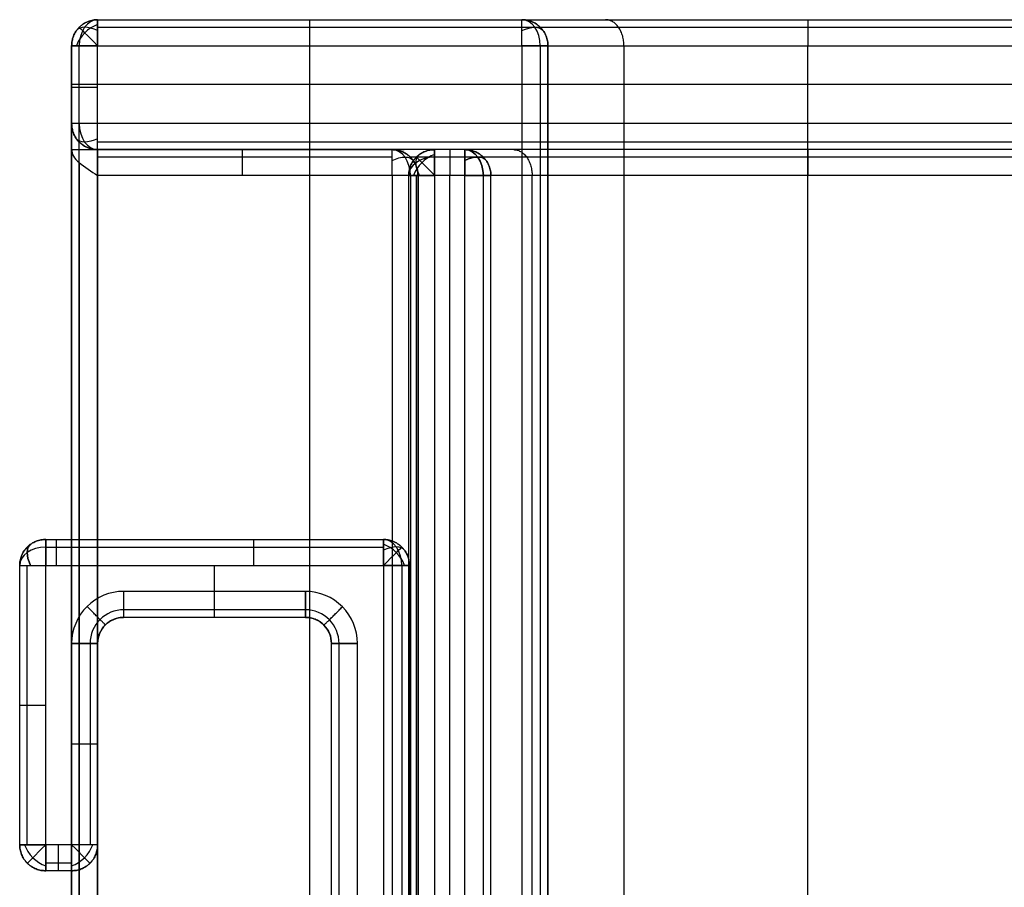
# Model space of a CAD drawing. Header units: millimetres. Extents: x -15.2 to 0, y -0.1 to 44.9.
# Tile 10 of 12: x -15.2 to -11.4, y 41.6 to 44.9. Entities that reach past the tile are written whole.
import ezdxf

# ---------------------------------------------------------------- set-up
doc = ezdxf.new("R2010")
doc.units = ezdxf.units.MM
doc.header["$MEASUREMENT"] = 0
doc.layers.add('Default', color=7, linetype='Continuous', true_color=0x000000)

msp = doc.modelspace()

# ---------------------------------------------------------------- linework, layer by layer
at = {"layer": 'Default'}
for p, q in [((-15, 44.8, 3.7), (-15, 44.8, 3.3)), ((-15, 44.4, 3.7), (-15, 44.8, 3.7)), ((-15, 44.4, 3.55), (-15, 44.8, 3.55)), ((-15, 44.65, 3.7), (-15, 44.65, 3.3)), ((-13.6028, 44.3, -0.0548), (-13.6028, 0.5, -0.0548)), ((-13.486, 44.3, -0.0548), (-13.6028, 44.3, -0.0548)), ((-13.6028, 44.3, 3.3), (-13.6028, 0.5, 3.3)), ((-13.486, 44.3, 3.3), (-13.6028, 44.3, 3.3)), ((-13.5444, 0.5, -0.0548), (-13.5444, 44.3, -0.0548)), ((-13.5444, 0.5, 3.3), (-13.5444, 44.3, 3.3)), ((-13.486, 0.5, -0.0548), (-13.486, 44.3, -0.0548)), ((-13.486, 0.5, 3.3), (-13.486, 44.3, 3.3)), ((-15.1, 41.725, 3.3), (-15.1, 42.8, 3.3)), ((-15.1, 42.8, 3.3), (-14.9, 42.8, 3.3)), ((-15.1, 42.8, -0.1), (-14.9, 42.8, -0.1)), ((-15.1, 41.725, -0.1), (-15.1, 42.8, -0.1)), ((-14.9, 42.8, 3.3), (-13.8, 42.8, 3.3)), ((-14.9, 42.8, -0.1), (-13.8, 42.8, -0.1)), ((-14.45, 42.7, 3.3), (-14.45, 42.8, 3.3)), ((-14.45, 42.7, -0.1), (-14.45, 42.8, -0.1)), ((-13.8, 42.8, 3.3), (-13.8, 38.75, 3.3)), ((-13.8, 42.8, -0.1), (-13.8, 38.75, -0.1)), ((-14.1, 42.7, 3.3), (-14.8, 42.7, 3.3)), ((-14.1, 42.7, -0.1), (-14.8, 42.7, -0.1)), ((-15, 42.5, 3.3), (-15, 41.725, 3.3)), ((-15, 42.5, -0.1), (-15, 41.725, -0.1)), ((-13.9, 39.05, 3.3), (-13.9, 42.5, 3.3)), ((-13.9, 39.05, -0.1), (-13.9, 42.5, -0.1)), ((-15, 41.725, 3.3), (-15.1, 41.725, 3.3)), ((-15, 41.725, -0.1), (-15.1, 41.725, -0.1))]:
    msp.add_line(p, q, dxfattribs=at)
at = {"layer": 'Default', "extrusion": (0.503912, -0.503912, 0.701531)}
for centre, start, end in [((21.1425, 32.2514, -27.4879), 54.9304, 125.0696), ((21.7062, 31.0036, -26.933), 54.9304, 125.0696), ((18.8974, 28.1389, -28.5844), 234.9304, 305.0696)]:
    msp.add_arc(centre, 0.1, start, end, dxfattribs=at)
at = {"layer": 'Default', "extrusion": (0.503912, 0.701531, 0.503912)}
msp.add_arc((38.2377, -13.955, 23.9203), 0.1, 289.8795, 0.0187, dxfattribs=at)
at = {"layer": 'Default', "extrusion": (-0.707107, 0, 0.707107)}
for centre, start, end in [((-44.8, -10.5359, 10.5359), 180, 270), ((-44.8, -6.7647, 11.9972), 90, 180), ((-44.5, -10.5359, 10.5359), 270, 360), ((-44.3, -7.4718, 11.9972), 90, 180)]:
    msp.add_arc(centre, 0.1, start, end, dxfattribs=at)
at = {"layer": 'Default', "extrusion": (-0.503912, 0.701531, -0.503912)}
for centre, start, end in [((-15.3611, 25.4314, 36.2494), 109.8795, 180.0187), ((-13.8595, 22.5929, 38.7264), 289.8795, 0.0187), ((-14.6633, 24.9418, 36.4025), 109.8795, 180.0187), ((-14.8913, 24.8593, 36.2611), 109.8795, 180.0187)]:
    msp.add_arc(centre, 0.1, start, end, dxfattribs=at)
at = {"layer": 'Default', "extrusion": (0.707107, 0.707107, 0)}
for centre, start, end in [((42.2143, 3.7, 21.1425), 0, 90), ((40.9435, 3.2, 21.707), 360, 89.5497), ((40.1106, 3.2, 18.8974), 90, 180), ((40.1106, 0, 18.8974), 180, 270)]:
    msp.add_arc(centre, 0.1, start, end, dxfattribs=at)
at = {"layer": 'Default', "extrusion": (7.10543e-14, 1, 2.13163e-13)}
msp.add_arc((14.9, 0, 44.5), 0.1, 270, 0, dxfattribs=at)
at = {"layer": 'Default', "extrusion": (0.701531, 0.503912, -0.503912)}
for centre in [(43.9157, 7.4952, 12.7577), (43.5709, 6.4024, 10.9743)]:
    msp.add_arc(centre, 0.1, 289.8795, 0.0187, dxfattribs=at)
at = {"layer": 'Default', "extrusion": (1, 5.32907e-14, -7.10543e-14)}
msp.add_arc((44.3, 0.0452, -13.6028), 0.1, 270, 0, dxfattribs=at)
at = {"layer": 'Default', "extrusion": (0.707107, 0, 0.707107)}
for centre in [(44.3, 9.568, -9.5041), (42.8, 9.7581, -9.7581)]:
    msp.add_arc(centre, 0.1, 270, 360, dxfattribs=at)
at = {"layer": 'Default', "extrusion": (0.707107, 0, -0.707107)}
msp.add_arc((44.3, -7.2733, -11.7988), 0.1, 0, 90, dxfattribs=at)
at = {"layer": 'Default', "extrusion": (0, 0.707107, 0.707107)}
for centre, end in [((13.6028, -31.2928, 31.3576), 359.5497), ((15.1, -30.2642, 30.2642), 360)]:
    msp.add_arc(centre, 0.1, 270, end, dxfattribs=at)
at = {"layer": 'Default', "extrusion": (-0.503912, 0.701531, 0.503912)}
for centre in [(-14.8913, -22.0562, 37.8964), (-13.7612, -21.5737, 36.9795)]:
    msp.add_arc(centre, 0.1, 179.9813, 250.1205, dxfattribs=at)
at = {"layer": 'Default', "extrusion": (-7.58884e-27, 1, 1.42109e-13)}
msp.add_arc((13.486, 3.2, 44.3), 0.1, 90, 180, dxfattribs=at)
at = {"layer": 'Default', "extrusion": (0, -0.707107, 0.707107)}
msp.add_arc((-15.1, 32.5269, -28.0014), 0.1, 90, 180, dxfattribs=at)
at = {"layer": 'Default', "extrusion": (0.701531, 0.503912, 0.503912)}
msp.add_arc((43.5709, -3.6383, 12.5868), 0.1, 359.9813, 70.1205, dxfattribs=at)
at = {"layer": 'Default', "extrusion": (1, 0, 0)}
msp.add_arc((42.8, 3.2, -15.1), 0.1, 0, 90, dxfattribs=at)
at = {"layer": 'Default', "extrusion": (1, 2.84217e-13, -2.84217e-13)}
msp.add_arc((42.8, 0, -15.1), 0.1, 270, 0, dxfattribs=at)
at = {"layer": 'Default', "extrusion": (-0.503912, -0.503912, 0.701531)}
for centre, start, end in [((-40.0222, 16.6661, -12.3685), 54.9304, 125.0696), ((-40.1813, 13.2075, -13.4166), 234.9304, 305.0696)]:
    msp.add_arc(centre, 0.1, start, end, dxfattribs=at)
at = {"layer": 'Default', "extrusion": (-0.707107, 0.707107, 0)}
for centre, start, end in [((-20.5061, 3.2, 40.0222), 90, 180), ((-18.8267, 0, 40.1813), 270, 0)]:
    msp.add_arc(centre, 0.1, start, end, dxfattribs=at)
at = {"layer": 'Default', "extrusion": (0.503912, 0.503912, 0.701531)}
msp.add_arc((40.1813, -10.9271, 15.6615), 0.1, 54.9304, 125.0696, dxfattribs=at)
at = {"layer": 'Default', "extrusion": (0.707107, -0.707107, 0)}
msp.add_arc((18.8267, 3.2, -40.1813), 0.1, 90, 180, dxfattribs=at)
at = {"layer": 'Default', "extrusion": (-0.503912, 0.503912, 0.701531)}
msp.add_arc((-18.8974, -25.8584, 30.8293), 0.1, 54.9304, 125.0696, dxfattribs=at)
at = {"layer": 'Default'}
for points, weights, degree in [([(-15, 44.8, 3.7), (-15, 44.9, 3.7), (-14.9, 44.9, 3.7)], [1, 0.707106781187, 1], 2), ([(-15, 44.8), (-15, 44.9), (-14.9, 44.9)], [1, 0.707106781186, 1], 2), ([(-14.9, 44.9, 3.3), (-15, 44.9, 3.3), (-15, 44.8, 3.3)], [1, 0.707106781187, 1], 2), ([(-14.9, 44.9, 3.56), (-15, 44.9, 3.56), (-15, 44.8, 3.56)], [1, 0.707106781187, 1], 2), ([(-15, 44.8, 1.6), (-15, 44.9, 1.6), (-14.9, 44.9, 1.6)], [1, 0.707106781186, 1], 2), ([(-14.9, 44.9, 3.7), (-14.9, 44.9, 3.8), (-14.9, 44.8, 3.8)], [1, 0.707106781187, 1], 2), ([(-14.9, 44.8, -0.1), (-14.9, 44.9, -0.1), (-14.9, 44.9)], [1, 0.707106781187, 1], 2), ([(-14.0833, 44.8, 3.8), (-14.0833, 44.9, 3.8), (-14.0833, 44.9, 3.7)], [1, 0.707106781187, 1], 2), ([(-13.2667, 44.8, 3.8), (-13.2667, 44.9, 3.8), (-13.2667, 44.9, 3.7)], [1, 0.707106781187, 1], 2), ([(-13.2667, 44.9, 3.7), (-13.1667, 44.9, 3.7), (-13.1667, 44.8, 3.7)], [1, 0.707106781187, 1], 2), ([(-13.1667, 44.8, 2.2333), (-13.1667, 44.9, 2.2333), (-13.2667, 44.9, 2.2333)], [1, 0.707106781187, 1], 2), ([(-12.874, 44.8, 1.526), (-12.874, 44.9, 1.526), (-12.9447, 44.9, 1.4553)], [1, 0.707106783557, 1], 2), ([(-12.1667, 44.9, 1.1333), (-12.1667, 44.9, 1.2333), (-12.1667, 44.8, 1.2333)], [1, 0.707106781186, 1], 2), ([(-13.196, 44.8707, 2.2333), (-13.1978, 44.8707, 1.9636), (-12.9723, 44.8707, 1.4277), (-12.4364, 44.8707, 1.2022), (-12.1667, 44.8707, 1.204)], [0.853553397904, 0.853553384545, 0.853553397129, 0.853553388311, 0.853553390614], 3), ([(-14.9, 44.8, 3.8), (-15, 44.8, 3.8), (-15, 44.8, 3.7)], [1, 0.707106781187, 1], 2), ([(-15, 44.8), (-15, 44.8, -0.1), (-14.9, 44.8, -0.1)], [1, 0.707106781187, 1], 2), ([(-13.1667, 44.8, 3.7), (-13.1667, 44.8, 3.8), (-13.2667, 44.8, 3.8)], [1, 0.707106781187, 1], 2), ([(-13.1667, 44.8, 2.2333), (-13.1667, 44.8, 1.2333), (-12.1667, 44.8, 1.2333)], [1, 0.707106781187, 1], 2), ([(-14.9, 44.65, 3.8), (-15, 44.65, 3.8), (-15, 44.65, 3.7)], [1, 0.707106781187, 1], 2), ([(-15, 44.64), (-15, 44.64, -0.1), (-14.9, 44.64, -0.1)], [1, 0.707106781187, 1], 2), ([(-15, 44.5), (-15, 44.4), (-14.9, 44.4)], [1, 0.707106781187, 1], 2), ([(-14.9, 44.4, 1.6), (-15, 44.4, 1.6), (-15, 44.5, 1.6)], [1, 0.707106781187, 1], 2), ([(-14.9, 44.4), (-14.9, 44.4, -0.1), (-14.9, 44.5, -0.1)], [1, 0.707106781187, 1], 2), ([(-15, 44.4, 3.7), (-15, 44.4, 3.8), (-14.9, 44.4, 3.8)], [1, 0.707106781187, 1], 2), ([(-14.9, 44.4, 3.2), (-14.9, 44.4, 3.3), (-14.9, 44.3, 3.3)], [1, 0.707106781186, 1], 2), ([(-14.3433, 44.4, 3.2), (-14.3433, 44.4, 3.3), (-14.3433, 44.3, 3.3)], [1, 0.707106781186, 1], 2), ([(-13.7667, 44.3, 3.3), (-13.7667, 44.4, 3.3), (-13.7667, 44.4, 3.2)], [1, 0.707106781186, 1], 2), ([(-13.7667, 44.4, 3.2), (-13.6667, 44.4, 3.2), (-13.6667, 44.3, 3.2)], [1, 0.707106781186, 1], 2), ([(-13.6667, 44.3, 2.2333), (-13.6667, 44.4, 2.2333), (-13.7667, 44.4, 2.2333)], [1, 0.707106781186, 1], 2), ([(-13.6028, 44.4, 0.0452), (-13.7028, 44.4, 0.0452), (-13.7028, 44.3, 0.0452)], [1, 0.707106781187, 1], 2), ([(-13.7028, 44.3, 3.2), (-13.7028, 44.4, 3.2), (-13.6028, 44.4, 3.2)], [1, 0.707106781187, 1], 2), ([(-13.6028, 44.4, 1.6326), (-13.7028, 44.4, 1.6326), (-13.7028, 44.3, 1.6326)], [1, 0.707106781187, 1], 2), ([(-13.6028, 44.4, 3.2), (-13.6028, 44.4, 3.3), (-13.6028, 44.3, 3.3)], [1, 0.707106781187, 1], 2), ([(-13.5444, 44.4, 0.0452), (-13.5444, 44.4, -0.0548), (-13.5444, 44.3, -0.0548)], [1, 0.707106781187, 1], 2), ([(-13.5444, 44.4, 3.2), (-13.5444, 44.4, 3.3), (-13.5444, 44.3, 3.3)], [1, 0.707106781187, 1], 2), ([(-13.386, 44.3, 0.0452), (-13.386, 44.4, 0.0452), (-13.486, 44.4, 0.0452)], [1, 0.707106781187, 1], 2), ([(-13.486, 44.4, 3.2), (-13.386, 44.4, 3.2), (-13.386, 44.3, 3.2)], [1, 0.707106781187, 1], 2), ([(-13.486, 44.4, 0.0452), (-13.486, 44.4, -0.0548), (-13.486, 44.3, -0.0548)], [1, 0.707106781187, 1], 2), ([(-13.486, 44.3, 3.3), (-13.486, 44.4, 3.3), (-13.486, 44.4, 3.2)], [1, 0.707106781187, 1], 2), ([(-13.386, 44.3, 1.6326), (-13.386, 44.4, 1.6326), (-13.486, 44.4, 1.6326)], [1, 0.707106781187, 1], 2), ([(-13.2984, 44.4, 1.1016), (-13.2276, 44.4, 1.1724), (-13.2276, 44.3, 1.1724)], [1, 0.707106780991, 1], 2), ([(-12.1667, 44.4, 0.6333), (-12.1667, 44.4, 0.7333), (-12.1667, 44.3, 0.7333)], [1, 0.707106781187, 1], 2), ([(-13.6667, 44.3, 3.2), (-13.6667, 44.3, 3.3), (-13.7667, 44.3, 3.3)], [1, 0.707106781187, 1], 2), ([(-13.7028, 44.3, 0.0452), (-13.7028, 44.3, -0.0548), (-13.6028, 44.3, -0.0548)], [1, 0.707106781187, 1], 2), ([(-13.6028, 44.3, 3.3), (-13.7028, 44.3, 3.3), (-13.7028, 44.3, 3.2)], [1, 0.707106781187, 1], 2), ([(-12.1667, 44.3, 0.7333), (-13.6667, 44.3, 0.7333), (-13.6667, 44.3, 2.2333)], [1, 0.707106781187, 1], 2), ([(-13.386, 44.3, 0.0452), (-13.386, 44.3, -0.0548), (-13.486, 44.3, -0.0548)], [1, 0.707106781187, 1], 2), ([(-15.2, 42.8, 3.2), (-15.2, 42.9, 3.2), (-15.1, 42.9, 3.2)], [1, 0.707106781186, 1], 2), ([(-15.1, 42.9), (-15.2, 42.9), (-15.2, 42.8)], [1, 0.707106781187, 1], 2), ([(-15.2, 42.8, 1.59), (-15.2, 42.9, 1.59), (-15.1, 42.9, 1.59)], [1, 0.707106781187, 1], 2), ([(-15.06, 42.9, 3.2), (-15.06, 42.9, 3.3), (-15.06, 42.8, 3.3)], [1, 0.707106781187, 1], 2), ([(-15.06, 42.9), (-15.06, 42.9, -0.1), (-15.06, 42.8, -0.1)], [1, 0.707106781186, 1], 2), ([(-14.9, 42.8, 3.3), (-14.9, 42.9, 3.3), (-14.9, 42.9, 3.2)], [1, 0.707106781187, 1], 2), ([(-14.9, 42.9), (-14.9, 42.9, -0.1), (-14.9, 42.8, -0.1)], [1, 0.707106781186, 1], 2), ([(-14.3, 42.9, 3.2), (-14.3, 42.9, 3.3), (-14.3, 42.8, 3.3)], [1, 0.707106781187, 1], 2), ([(-14.3, 42.9), (-14.3, 42.9, -0.1), (-14.3, 42.8, -0.1)], [1, 0.707106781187, 1], 2), ([(-13.8, 42.8, 3.3), (-13.8, 42.9, 3.3), (-13.8, 42.9, 3.2)], [1, 0.707106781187, 1], 2), ([(-13.8, 42.9, 3.2), (-13.7, 42.9, 3.2), (-13.7, 42.8, 3.2)], [1, 0.707106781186, 1], 2), ([(-13.7, 42.8), (-13.7, 42.9), (-13.8, 42.9)], [1, 0.707106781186, 1], 2), ([(-13.8, 42.9), (-13.8, 42.9, -0.1), (-13.8, 42.8, -0.1)], [1, 0.707106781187, 1], 2), ([(-13.8, 42.9, 1.59), (-13.7, 42.9, 1.59), (-13.7, 42.8, 1.59)], [1, 0.707106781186, 1], 2), ([(-15.2, 42.8, 3.2), (-15.2, 42.8, 3.3), (-15.1, 42.8, 3.3)], [1, 0.707106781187, 1], 2), ([(-15.2, 42.8), (-15.2, 42.8, -0.1), (-15.1, 42.8, -0.1)], [1, 0.707106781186, 1], 2), ([(-13.7, 42.8, 3.2), (-13.7, 42.8, 3.3), (-13.8, 42.8, 3.3)], [1, 0.707106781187, 1], 2), ([(-13.8, 42.8, -0.1), (-13.7, 42.8, -0.1), (-13.7, 42.8)], [1, 0.707106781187, 1], 2), ([(-14.8, 42.7, 3.3), (-14.8, 42.6, 3.3), (-14.8, 42.6, 3.2)], [1, 0.707106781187, 1], 2), ([(-14.8, 42.7, -0.1), (-14.8, 42.6, -0.1), (-14.8, 42.6)], [1, 0.707106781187, 1], 2), ([(-14.45, 42.6, 3.2), (-14.45, 42.6, 3.3), (-14.45, 42.7, 3.3)], [1, 0.707106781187, 1], 2), ([(-14.45, 42.6), (-14.45, 42.6, -0.1), (-14.45, 42.7, -0.1)], [1, 0.707106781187, 1], 2), ([(-14.1, 42.7, -0.1), (-14.1, 42.6, -0.1), (-14.1, 42.6)], [1, 0.707106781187, 1], 2), ([(-14.1, 42.6, 3.2), (-14.1, 42.6, 3.3), (-14.1, 42.7, 3.3)], [1, 0.707106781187, 1], 2), ([(-14.8703, 42.5712, 3.2), (-14.8703, 42.5712, 3.3), (-14.9406, 42.6424, 3.3)], [1, 0.707106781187, 1], 2), ([(-14.8703, 42.5712), (-14.8703, 42.5712, -0.1), (-14.9406, 42.6424, -0.1)], [1, 0.707106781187, 1], 2), ([(-14.0288, 42.5703, 3.2), (-14.0288, 42.5703, 3.3), (-13.9576, 42.6406, 3.3)], [1, 0.707106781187, 1], 2), ([(-14.0288, 42.5703), (-14.0288, 42.5703, -0.1), (-13.9576, 42.6406, -0.1)], [1, 0.707106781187, 1], 2), ([(-14.8, 42.6, 1.59), (-14.9, 42.6, 1.59), (-14.9, 42.5, 1.59)], [1, 0.707106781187, 1], 2), ([(-14, 42.5, 1.59), (-14, 42.6, 1.59), (-14.1, 42.6, 1.59)], [1, 0.707106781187, 1], 2), ([(-15, 42.5, -0.1), (-14.9, 42.5, -0.1), (-14.9, 42.5)], [1, 0.707106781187, 1], 2), ([(-14.9, 42.5, 3.2), (-14.9, 42.5, 3.3), (-15, 42.5, 3.3)], [1, 0.707106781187, 1], 2), ([(-14, 42.5, 3.2), (-14, 42.5, 3.3), (-13.9, 42.5, 3.3)], [1, 0.707106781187, 1], 2), ([(-13.9, 42.5, -0.1), (-14, 42.5, -0.1), (-14, 42.5)], [1, 0.707106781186, 1], 2), ([(-15.2, 42.2625, 3.2), (-15.2, 42.2625, 3.3), (-15.1, 42.2625, 3.3)], [1, 0.707106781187, 1], 2), ([(-15.2, 42.2625), (-15.2, 42.2625, -0.1), (-15.1, 42.2625, -0.1)], [1, 0.707106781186, 1], 2), ([(-14.9, 42.1125, 3.2), (-14.9, 42.1125, 3.3), (-15, 42.1125, 3.3)], [1, 0.707106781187, 1], 2), ([(-14.9, 42.1125), (-14.9, 42.1125, -0.1), (-15, 42.1125, -0.1)], [1, 0.707106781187, 1], 2), ([(-15.1, 41.625, 3.2), (-15.2, 41.625, 3.2), (-15.2, 41.725, 3.2)], [1, 0.707106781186, 1], 2), ([(-15.2, 41.725), (-15.2, 41.625), (-15.1, 41.625)], [1, 0.707106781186, 1], 2), ([(-15.2, 41.725, 3.2), (-15.2, 41.725, 3.3), (-15.1, 41.725, 3.3)], [1, 0.707106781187, 1], 2), ([(-15.1, 41.725, -0.1), (-15.2, 41.725, -0.1), (-15.2, 41.725)], [1, 0.707106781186, 1], 2), ([(-15.1, 41.625, 1.59), (-15.2, 41.625, 1.59), (-15.2, 41.725, 1.59)], [1, 0.707106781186, 1], 2), ([(-15.1, 41.725, 3.3), (-15.1, 41.625, 3.3), (-15.1, 41.625, 3.2)], [1, 0.707106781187, 1], 2), ([(-15.1, 41.625), (-15.1, 41.625, -0.1), (-15.1, 41.725, -0.1)], [1, 0.707106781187, 1], 2), ([(-15.05, 41.625, 3.2), (-15.05, 41.625, 3.3), (-15.05, 41.725, 3.3)], [1, 0.707106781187, 1], 2), ([(-15.05, 41.625), (-15.05, 41.625, -0.1), (-15.05, 41.725, -0.1)], [1, 0.707106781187, 1], 2), ([(-14.9, 41.725, 3.2), (-14.9, 41.725, 3.3), (-15, 41.725, 3.3)], [1, 0.707106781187, 1], 2), ([(-14.9, 41.725, 3.2), (-14.9, 41.625, 3.2), (-15, 41.625, 3.2)], [1, 0.707106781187, 1], 2), ([(-15, 41.625), (-14.9, 41.625), (-14.9, 41.725)], [1, 0.707106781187, 1], 2), ([(-14.9, 41.725), (-14.9, 41.725, -0.1), (-15, 41.725, -0.1)], [1, 0.707106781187, 1], 2), ([(-15, 41.725, 3.3), (-15, 41.625, 3.3), (-15, 41.625, 3.2)], [1, 0.707106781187, 1], 2), ([(-15, 41.725, -0.1), (-15, 41.625, -0.1), (-15, 41.625)], [1, 0.707106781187, 1], 2), ([(-14.9, 41.725, 1.59), (-14.9, 41.625, 1.59), (-15, 41.625, 1.59)], [1, 0.707106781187, 1], 2)]:
    msp.add_rational_spline(points, weights, degree=degree, dxfattribs=at)
for points, degree in [([(-14.9, 44.9), (-7.7, 44.9), (-0.5, 44.9)], 2), ([(-14.9, 44.9, 3.3), (-14.9, 44.9, 1.65), (-14.9, 44.9)], 2), ([(-14.9, 44.9, 3.7), (-14.9, 44.9, 3.5), (-14.9, 44.9, 3.3)], 2), ([(-14.9, 44.9, 3.7), (-14.0833, 44.9, 3.7), (-13.2667, 44.9, 3.7)], 2), ([(-14.9, 44.9, 1.85), (-14.0488, 44.9, 1.85), (-13.1975, 44.9, 1.85)], 2), ([(-13.2667, 44.9, 3.7), (-13.2667, 44.9, 2.9667), (-13.2667, 44.9, 2.2333)], 2), ([(-13.2667, 44.9, 2.2333), (-13.2686, 44.9, 1.945), (-13.0276, 44.9, 1.3724), (-12.455, 44.9, 1.1314), (-12.1667, 44.9, 1.1333)], 3), ([(-12.1667, 44.9, 1.1333), (-6.1333, 44.9, 1.1333), (-0.1, 44.9, 1.1333)], 2), ([(-14.9707, 44.8707, 3.7), (-14.9707, 44.8707, 3.5), (-14.9707, 44.8707, 3.3)], 2), ([(-14.9707, 44.8707, 3.3), (-14.9707, 44.8707, 1.65), (-14.9707, 44.8707)], 2), ([(-14.9, 44.8707, 3.7707), (-14.0833, 44.8707, 3.7707), (-13.2667, 44.8707, 3.7707)], 2), ([(-14.9, 44.8707, -0.0707), (-7.7, 44.8707, -0.0707), (-0.5, 44.8707, -0.0707)], 2), ([(-13.196, 44.8707, 3.7), (-13.196, 44.8707, 2.9667), (-13.196, 44.8707, 2.2333)], 2), ([(-12.1667, 44.8707, 1.204), (-6.1333, 44.8707, 1.204), (-0.1, 44.8707, 1.204)], 2), ([(-15, 44.5), (-15, 44.65), (-15, 44.8)], 2), ([(-15, 44.8, 3.3), (-15, 44.65, 3.3), (-15, 44.5, 3.3)], 2), ([(-15, 44.8, 3.3), (-15, 44.8, 1.65), (-15, 44.8)], 2), ([(-15, 44.8, 1.6), (-15, 44.65, 1.6), (-15, 44.5, 1.6)], 2), ([(-14.9707, 44.4, 3.7707), (-14.9707, 44.6, 3.7707), (-14.9707, 44.8, 3.7707)], 2), ([(-14.9707, 44.5, -0.0707), (-14.9707, 44.65, -0.0707), (-14.9707, 44.8, -0.0707)], 2), ([(-14.9, 44.4, 3.8), (-14.9, 44.6, 3.8), (-14.9, 44.8, 3.8)], 2), ([(-14.9, 44.5, -0.1), (-14.9, 44.65, -0.1), (-14.9, 44.8, -0.1)], 2), ([(-14.9, 44.8, 3.8), (-14.0833, 44.8, 3.8), (-13.2667, 44.8, 3.8)], 2), ([(-14.9, 44.8, -0.1), (-7.7, 44.8, -0.1), (-0.5, 44.8, -0.1)], 2), ([(-14.0833, 0, 3.8), (-14.0833, 22.4, 3.8), (-14.0833, 44.8, 3.8)], 2), ([(-13.2667, 44.8, 3.8), (-13.2667, 22.4, 3.8), (-13.2667, 0, 3.8)], 2), ([(-13.196, 44.8, 3.7707), (-13.196, 22.4, 3.7707), (-13.196, 0, 3.7707)], 2), ([(-13.1667, 44.8, 3.7), (-13.1667, 22.4, 3.7), (-13.1667, 0, 3.7)], 2), ([(-13.1667, 0, 2.2333), (-13.1667, 22.4, 2.2333), (-13.1667, 44.8, 2.2333)], 2), ([(-13.1667, 44.8, 3.7), (-13.1667, 44.8, 2.9667), (-13.1667, 44.8, 2.2333)], 2), ([(-13.1667, 0, 3.0167), (-13.1667, 22.4, 3.0167), (-13.1667, 44.8, 3.0167)], 2), ([(-12.8738, 0, 1.5262), (-12.8738, 22.4, 1.5262), (-12.8738, 44.8, 1.5262)], 2), ([(-12.1667, 0, 1.2333), (-12.1667, 22.4, 1.2333), (-12.1667, 44.8, 1.2333)], 2), ([(-12.1667, 44.8, 1.2333), (-6.1333, 44.8, 1.2333), (-0.1, 44.8, 1.2333)], 2), ([(-15, 44.65), (-15, 44.65, 1.65), (-15, 44.65, 3.3)], 2), ([(-0.5, 44.65, -0.1), (-7.7, 44.65, -0.1), (-14.9, 44.65, -0.1)], 2), ([(-14.9, 44.4, 3.2), (-14.9232, 44.3993, 3.2167), (-14.9795, 44.4205, 3.25), (-15.0007, 44.4768, 3.2833), (-15, 44.5, 3.3)], 3), ([(-15, 44.5, 3.3), (-15, 44.45, 3.3), (-15, 44.4, 3.3)], 2), ([(-15, 44.5), (-15, 44.5, 1.65), (-15, 44.5, 3.3)], 2), ([(-0.5, 44.5, -0.1), (-7.7, 44.5, -0.1), (-14.9, 44.5, -0.1)], 2), ([(-14.9707, 44.4293), (-14.9707, 44.4293, 1.625), (-14.9707, 44.4293, 3.25)], 2), ([(-0.55, 44.4293, -0.0707), (-7.725, 44.4293, -0.0707), (-14.9, 44.4293, -0.0707)], 2), ([(-15, 44.4, 3.4), (-15.0007, 44.3833, 3.3768), (-14.9795, 44.35, 3.3205), (-14.9232, 44.3167, 3.2993), (-14.9, 44.3, 3.3)], 3), ([(-15, 44.4, 3.3), (-15, 44.4, 3.35), (-15, 44.4, 3.4)], 2), ([(-15, 0.4, 3.7), (-15, 22.4, 3.7), (-15, 44.4, 3.7)], 2), ([(-15, 44.4, 3.4), (-15, 22.4, 3.4), (-15, 0.4, 3.4)], 2), ([(-15, 44.4, 3.4), (-15, 44.4, 3.55), (-15, 44.4, 3.7)], 2), ([(-15, 44.4, 3.55), (-15, 22.4, 3.55), (-15, 0.4, 3.55)], 2), ([(-14.9707, 0.4, 3.7707), (-14.9707, 22.4, 3.7707), (-14.9707, 44.4, 3.7707)], 2), ([(-14.9, 0.4, 3.8), (-14.9, 22.4, 3.8), (-14.9, 44.4, 3.8)], 2), ([(-14.9, 44.4), (-14.9, 44.4, 1.6), (-14.9, 44.4, 3.2)], 2), ([(-0.6, 44.4), (-7.75, 44.4), (-14.9, 44.4)], 2), ([(-13.7667, 44.4, 3.2), (-14.3333, 44.4, 3.2), (-14.9, 44.4, 3.2)], 2), ([(-14.9, 44.4, 1.85), (-14.3101, 44.4, 1.85), (-13.7203, 44.4, 1.85)], 2), ([(-13.7667, 44.4, 2.2333), (-13.7667, 44.4, 2.7167), (-13.7667, 44.4, 3.2)], 2), ([(-13.486, 44.4, 0.0452), (-13.5444, 44.4, 0.0452), (-13.6028, 44.4, 0.0452)], 2), ([(-13.486, 44.4, 3.2), (-13.5444, 44.4, 3.2), (-13.6028, 44.4, 3.2)], 2), ([(-13.6028, 44.4, 3.2), (-13.6028, 44.4, 1.6226), (-13.6028, 44.4, 0.0452)], 2), ([(-13.486, 44.4, 1.6226), (-13.5444, 44.4, 1.6226), (-13.6028, 44.4, 1.6226)], 2), ([(-13.5444, 44.4, 0.0452), (-13.5444, 44.4, 1.6226), (-13.5444, 44.4, 3.2)], 2), ([(-13.486, 44.4, 3.2), (-13.486, 44.4, 1.6226), (-13.486, 44.4, 0.0452)], 2), ([(-0.6, 44.4, 0.6333), (-6.3833, 44.4, 0.6333), (-12.1667, 44.4, 0.6333)], 2), ([(-14.9707, 44.35, 3.3293), (-14.9707, 22.4, 3.3293), (-14.9707, 0.45, 3.3293)], 2), ([(-13.7667, 44.3707, 3.2707), (-14.3333, 44.3707, 3.2707), (-14.9, 44.3707, 3.2707)], 2), ([(-13.696, 44.3707, 2.2333), (-13.696, 44.3707, 2.7167), (-13.696, 44.3707, 3.2)], 2), ([(-13.6735, 44.3707, 3.2), (-13.6735, 44.3707, 1.6226), (-13.6735, 44.3707, 0.0452)], 2), ([(-13.486, 44.3707, -0.0255), (-13.5444, 44.3707, -0.0255), (-13.6028, 44.3707, -0.0255)], 2), ([(-13.486, 44.3707, 3.2707), (-13.5444, 44.3707, 3.2707), (-13.6028, 44.3707, 3.2707)], 2), ([(-13.4153, 44.3707, 3.2), (-13.4153, 44.3707, 1.6226), (-13.4153, 44.3707, 0.0452)], 2), ([(-0.6, 44.3707, 0.704), (-6.3833, 44.3707, 0.704), (-12.1667, 44.3707, 0.704)], 2), ([(-14.9, 44.3, 3.3), (-14.9, 22.4, 3.3), (-14.9, 0.5, 3.3)], 2), ([(-13.7667, 44.3, 3.3), (-14.3333, 44.3, 3.3), (-14.9, 44.3, 3.3)], 2), ([(-14.0833, 0.5, 3.3), (-14.0833, 22.4, 3.3), (-14.0833, 44.3, 3.3)], 2), ([(-13.7667, 44.3, 3.3), (-13.7667, 22.4, 3.3), (-13.7667, 0.5, 3.3)], 2), ([(-13.7028, 44.3, 3.2), (-13.7028, 22.4, 3.2), (-13.7028, 0.5, 3.2)], 2), ([(-13.7028, 44.3, 0.0452), (-13.7028, 22.4, 0.0452), (-13.7028, 0.5, 0.0452)], 2), ([(-13.7028, 44.3, 3.2), (-13.7028, 44.3, 1.6226), (-13.7028, 44.3, 0.0452)], 2), ([(-13.7028, 44.3, 1.6226), (-13.7028, 22.4, 1.6226), (-13.7028, 0.5, 1.6226)], 2), ([(-13.696, 44.3, 3.2707), (-13.696, 22.4, 3.2707), (-13.696, 0.5, 3.2707)], 2), ([(-13.6735, 44.3, -0.0255), (-13.6735, 22.4, -0.0255), (-13.6735, 0.5, -0.0255)], 2), ([(-13.6735, 44.3, 3.2707), (-13.6735, 22.4, 3.2707), (-13.6735, 0.5, 3.2707)], 2), ([(-13.6667, 44.3, 3.2), (-13.6667, 22.4, 3.2), (-13.6667, 0.5, 3.2)], 2), ([(-13.6667, 0.5, 2.2333), (-13.6667, 15.1, 2.2333), (-13.6667, 29.7, 2.2333), (-13.6667, 44.3, 2.2333)], 3), ([(-13.6667, 44.3, 2.2333), (-13.6667, 44.3, 2.7167), (-13.6667, 44.3, 3.2)], 2), ([(-13.6667, 0.5, 3.0167), (-13.6667, 22.4, 3.0167), (-13.6667, 44.3, 3.0167)], 2), ([(-13.4153, 0.5, -0.0255), (-13.4153, 22.4, -0.0255), (-13.4153, 44.3, -0.0255)], 2), ([(-13.4153, 0.5, 3.2707), (-13.4153, 22.4, 3.2707), (-13.4153, 44.3, 3.2707)], 2), ([(-13.386, 0.5, 3.2), (-13.386, 22.4, 3.2), (-13.386, 44.3, 3.2)], 2), ([(-13.386, 44.3, 3.2), (-13.386, 44.3, 1.6226), (-13.386, 44.3, 0.0452)], 2), ([(-13.386, 0.5, 0.0452), (-13.386, 22.4, 0.0452), (-13.386, 44.3, 0.0452)], 2), ([(-13.386, 0.5, 1.6226), (-13.386, 22.4, 1.6226), (-13.386, 44.3, 1.6226)], 2), ([(-13.2273, 0.5, 1.1727), (-13.2273, 22.4, 1.1727), (-13.2273, 44.3, 1.1727)], 2), ([(-12.1667, 0.5, 0.7333), (-12.1667, 15.1, 0.7333), (-12.1667, 29.7, 0.7333), (-12.1667, 44.3, 0.7333)], 3), ([(-0.6, 44.3, 0.7333), (-6.3833, 44.3, 0.7333), (-12.1667, 44.3, 0.7333)], 2), ([(-15.1707, 42.8707), (-15.1707, 42.8707, 1.6), (-15.1707, 42.8707, 3.2)], 2), ([(-15.1, 42.9, 3.2), (-15, 42.9, 3.2), (-14.9, 42.9, 3.2)], 2), ([(-15.1, 42.9), (-15.1, 42.9, 1.6), (-15.1, 42.9, 3.2)], 2), ([(-15.1, 42.9), (-15, 42.9), (-14.9, 42.9)], 2), ([(-15.1, 42.9, 1.6), (-15, 42.9, 1.6), (-14.9, 42.9, 1.6)], 2), ([(-15.1, 42.8707, 3.2707), (-15, 42.8707, 3.2707), (-14.9, 42.8707, 3.2707)], 2), ([(-15.1, 42.8707, -0.0707), (-15, 42.8707, -0.0707), (-14.9, 42.8707, -0.0707)], 2), ([(-15.05, 42.9, 3.2), (-15.05, 42.9, 1.6), (-15.05, 42.9)], 2), ([(-14.9, 42.9, 3.2), (-14.9, 42.9, 1.6), (-14.9, 42.9)], 2), ([(-14.9, 42.9, 3.2), (-14.35, 42.9, 3.2), (-13.8, 42.9, 3.2)], 2), ([(-14.9, 42.9), (-14.35, 42.9), (-13.8, 42.9)], 2), ([(-14.9, 42.8707, 3.2707), (-14.35, 42.8707, 3.2707), (-13.8, 42.8707, 3.2707)], 2), ([(-14.9, 42.8707, -0.0707), (-14.35, 42.8707, -0.0707), (-13.8, 42.8707, -0.0707)], 2), ([(-14, 42.9, 3.2), (-14, 42.9, 1.6), (-14, 42.9)], 2), ([(-13.8, 42.9), (-13.8, 42.9, 1.6), (-13.8, 42.9, 3.2)], 2), ([(-13.7293, 42.8707), (-13.7293, 42.8707, 1.6), (-13.7293, 42.8707, 3.2)], 2), ([(-15.2, 42.8), (-15.2, 42.8, 1.6), (-15.2, 42.8, 3.2)], 2), ([(-15.2, 41.725, 3.2), (-15.2, 42.2625, 3.2), (-15.2, 42.8, 3.2)], 2), ([(-15.2, 41.725), (-15.2, 42.2625), (-15.2, 42.8)], 2), ([(-15.1707, 41.725, 3.2707), (-15.1707, 42.2625, 3.2707), (-15.1707, 42.8, 3.2707)], 2), ([(-15.1707, 41.725, -0.0707), (-15.1707, 42.2625, -0.0707), (-15.1707, 42.8, -0.0707)], 2), ([(-13.7293, 42.8, 3.2707), (-13.7293, 40.775, 3.2707), (-13.7293, 38.75, 3.2707)], 2), ([(-13.7293, 42.8, -0.0707), (-13.7293, 40.775, -0.0707), (-13.7293, 38.75, -0.0707)], 2), ([(-13.7, 42.8), (-13.7, 42.8, 1.6), (-13.7, 42.8, 3.2)], 2), ([(-13.7, 42.8, 3.2), (-13.7, 40.775, 3.2), (-13.7, 38.75, 3.2)], 2), ([(-13.7, 42.8), (-13.7, 40.775), (-13.7, 38.75)], 2), ([(-15.2, 42.6, 3.2), (-15.2, 42.6, 1.6), (-15.2, 42.6)], 2), ([(-14.1, 42.6293, 3.2707), (-14.45, 42.6293, 3.2707), (-14.8, 42.6293, 3.2707)], 2), ([(-14.1, 42.6293, -0.0707), (-14.45, 42.6293, -0.0707), (-14.8, 42.6293, -0.0707)], 2), ([(-14.1, 42.6), (-14.45, 42.6), (-14.8, 42.6)], 2), ([(-14.1, 42.6, 3.2), (-14.45, 42.6, 3.2), (-14.8, 42.6, 3.2)], 2), ([(-14.8, 42.6, 3.2), (-14.8, 42.6, 1.6), (-14.8, 42.6)], 2), ([(-14.1, 42.6, 1.6), (-14.45, 42.6, 1.6), (-14.8, 42.6, 1.6)], 2), ([(-14.45, 42.6, 3.2), (-14.45, 42.6, 1.6), (-14.45, 42.6)], 2), ([(-14.1, 42.6, 3.2), (-14.1, 42.6, 1.6), (-14.1, 42.6)], 2), ([(-13.7, 42.6, 3.2), (-13.7, 42.6, 1.6), (-13.7, 42.6)], 2), ([(-14.8707, 42.5707, 3.2), (-14.8707, 42.5707, 1.6), (-14.8707, 42.5707)], 2), ([(-14.0293, 42.5707, 3.2), (-14.0293, 42.5707, 1.6), (-14.0293, 42.5707)], 2), ([(-14.9293, 42.5, 3.2707), (-14.9293, 42.1125, 3.2707), (-14.9293, 41.725, 3.2707)], 2), ([(-14.9293, 42.5, -0.0707), (-14.9293, 42.1125, -0.0707), (-14.9293, 41.725, -0.0707)], 2), ([(-14.9, 42.5, 3.2), (-14.9, 42.1125, 3.2), (-14.9, 41.725, 3.2)], 2), ([(-14.9, 42.5, 3.2), (-14.9, 42.5, 1.6), (-14.9, 42.5)], 2), ([(-14.9, 42.5), (-14.9, 42.1125), (-14.9, 41.725)], 2), ([(-14.9, 42.5, 1.6), (-14.9, 42.1125, 1.6), (-14.9, 41.725, 1.6)], 2), ([(-14, 39.05), (-14, 40.775), (-14, 42.5)], 2), ([(-14, 42.5, 3.2), (-14, 42.5, 1.6), (-14, 42.5)], 2), ([(-14, 39.05, 3.2), (-14, 40.775, 3.2), (-14, 42.5, 3.2)], 2), ([(-14, 39.05, 1.6), (-14, 40.775, 1.6), (-14, 42.5, 1.6)], 2), ([(-13.9707, 39.05, 3.2707), (-13.9707, 40.775, 3.2707), (-13.9707, 42.5, 3.2707)], 2), ([(-13.9707, 39.05, -0.0707), (-13.9707, 40.775, -0.0707), (-13.9707, 42.5, -0.0707)], 2), ([(-14.9, 42.1125, 3.2), (-14.9, 42.1125, 1.6), (-14.9, 42.1125)], 2), ([(-15.2, 41.725), (-15.2, 41.725, 1.6), (-15.2, 41.725, 3.2)], 2), ([(-14.9, 41.725), (-14.9, 41.725, 1.6), (-14.9, 41.725, 3.2)], 2), ([(-15.1707, 41.6543), (-15.1707, 41.6543, 1.6), (-15.1707, 41.6543, 3.2)], 2), ([(-15, 41.6543, 3.2707), (-15.05, 41.6543, 3.2707), (-15.1, 41.6543, 3.2707)], 2), ([(-15, 41.6543, -0.0707), (-15.05, 41.6543, -0.0707), (-15.1, 41.6543, -0.0707)], 2), ([(-14.9293, 41.6543), (-14.9293, 41.6543, 1.6), (-14.9293, 41.6543, 3.2)], 2), ([(-15.1, 41.625), (-15.1, 41.625, 1.6), (-15.1, 41.625, 3.2)], 2), ([(-15, 41.625), (-15.05, 41.625), (-15.1, 41.625)], 2), ([(-15, 41.625, 3.2), (-15.05, 41.625, 3.2), (-15.1, 41.625, 3.2)], 2), ([(-15, 41.625, 1.6), (-15.05, 41.625, 1.6), (-15.1, 41.625, 1.6)], 2), ([(-15.05, 41.625, 3.2), (-15.05, 41.625, 1.6), (-15.05, 41.625)], 2), ([(-15, 41.625), (-15, 41.625, 1.6), (-15, 41.625, 3.2)], 2)]:
    msp.add_open_spline(points, degree=degree, dxfattribs=at)
for points, degree, knots in [([(-12.1667, 44.4, 0.6333), (-12.586, 44.4, 0.6305), (-13.4189, 44.4, 0.9811), (-13.7695, 44.4, 1.814), (-13.7667, 44.4, 2.2333)], 3, [0, 0, 0, 0, 1.256605, 2.513211, 2.513211, 2.513211, 2.513211]), ([(-14.9, 42.9, 1.6), (-14.45, 42.9, 1.6), (-14, 42.9, 1.6), (-13.9, 42.9, 1.6), (-13.8, 42.9, 1.6)], 2, [-21.088235, -21.088235, -21.088235, -20.188235, -20.188235, -19.988235, -19.988235, -19.988235]), ([(-15.2, 41.725, 1.6), (-15.2, 42.1625, 1.6), (-15.2, 42.6, 1.6), (-15.2, 42.7, 1.6), (-15.2, 42.8, 1.6)], 2, [-1.382353, -1.382353, -1.382353, -0.352941, -0.352941, -0.117647, -0.117647, -0.117647]), ([(-13.7, 42.8, 1.6), (-13.7, 42.7, 1.6), (-13.7, 42.6, 1.6), (-13.7, 40.775, 1.6), (-13.7, 38.95, 1.6), (-13.7, 38.85, 1.6), (-13.7, 38.75, 1.6)], 2, [-19.770588, -19.770588, -19.770588, -19.535294, -19.535294, -15.241176, -15.241176, -15.005882, -15.005882, -15.005882]), ([(-14.8, 42.7, 3.3), (-14.852, 42.7003, 3.3), (-14.9561, 42.6569, 3.3), (-15.0004, 42.5529, 3.3), (-15, 42.5, 3.3)], 3, [0, 0, 0, 0, 0.1557943, 0.3141572, 0.3141572, 0.3141572, 0.3141572]), ([(-14.8, 42.7, -0.1), (-14.852, 42.7003, -0.1), (-14.9561, 42.6569, -0.1), (-15.0004, 42.5529, -0.1), (-15, 42.5, -0.1)], 3, [0, 0, 0, 0, 0.1557943, 0.3141572, 0.3141572, 0.3141572, 0.3141572]), ([(-13.9, 42.5, 3.3), (-13.8997, 42.552, 3.3), (-13.9431, 42.6561, 3.3), (-14.0471, 42.7004, 3.3), (-14.1, 42.7, 3.3)], 3, [0, 0, 0, 0, 0.1557943, 0.3141572, 0.3141572, 0.3141572, 0.3141572]), ([(-13.9, 42.5, -0.1), (-13.8997, 42.552, -0.1), (-13.9431, 42.6561, -0.1), (-14.0471, 42.7004, -0.1), (-14.1, 42.7, -0.1)], 3, [0, 0, 0, 0, 0.1557943, 0.3141572, 0.3141572, 0.3141572, 0.3141572]), ([(-14.8, 42.6293, 3.2707), (-14.8336, 42.6295, 3.2707), (-14.9009, 42.6014, 3.2707), (-14.9295, 42.5342, 3.2707), (-14.9293, 42.5, 3.2707)], 3, [0, 0, 0, 0, 0.1557943, 0.3141572, 0.3141572, 0.3141572, 0.3141572]), ([(-14.8, 42.6293, -0.0707), (-14.8336, 42.6295, -0.0707), (-14.9009, 42.6014, -0.0707), (-14.9295, 42.5342, -0.0707), (-14.9293, 42.5, -0.0707)], 3, [0, 0, 0, 0, 0.1557943, 0.3141572, 0.3141572, 0.3141572, 0.3141572]), ([(-14.9, 42.5, 3.2), (-14.9002, 42.5264, 3.2), (-14.8781, 42.5785, 3.2), (-14.826, 42.6002, 3.2), (-14.8, 42.6, 3.2)], 3, [-0.3141572, -0.3141572, -0.3141572, -0.3141572, -0.1557943, 0, 0, 0, 0]), ([(-14.8, 42.6), (-14.826, 42.6002), (-14.8781, 42.5785), (-14.9002, 42.5264), (-14.9, 42.5)], 3, [0, 0, 0, 0, 0.1557943, 0.3141572, 0.3141572, 0.3141572, 0.3141572]), ([(-13.9707, 42.5, 3.2707), (-13.9705, 42.5336, 3.2707), (-13.9986, 42.6009, 3.2707), (-14.0658, 42.6295, 3.2707), (-14.1, 42.6293, 3.2707)], 3, [0, 0, 0, 0, 0.1557943, 0.3141572, 0.3141572, 0.3141572, 0.3141572]), ([(-13.9707, 42.5, -0.0707), (-13.9705, 42.5336, -0.0707), (-13.9986, 42.6009, -0.0707), (-14.0658, 42.6295, -0.0707), (-14.1, 42.6293, -0.0707)], 3, [0, 0, 0, 0, 0.1557943, 0.3141572, 0.3141572, 0.3141572, 0.3141572]), ([(-14.1, 42.6, 3.2), (-14.0736, 42.6002, 3.2), (-14.0215, 42.5781, 3.2), (-13.9998, 42.526, 3.2), (-14, 42.5, 3.2)], 3, [-0.3141572, -0.3141572, -0.3141572, -0.3141572, -0.1557943, 0, 0, 0, 0]), ([(-14, 42.5), (-13.9998, 42.526), (-14.0215, 42.5781), (-14.0736, 42.6002), (-14.1, 42.6)], 3, [0, 0, 0, 0, 0.1557943, 0.3141572, 0.3141572, 0.3141572, 0.3141572])]:
    msp.add_open_spline(points, degree=degree, knots=knots, dxfattribs=at)
msp.add_rational_spline([(-12.1667, 44.3707, 0.704), (-12.5675, 44.3707, 0.7013), (-13.3636, 44.3707, 1.0364), (-13.6987, 44.3707, 1.8325), (-13.696, 44.3707, 2.2333)], [0.853553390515, 0.85355339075, 0.853553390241, 0.85355339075, 0.853553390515], degree=3, knots=[0, 0, 0, 0, 1.256605, 2.513211, 2.513211, 2.513211, 2.513211], dxfattribs=at)

doc.saveas('drawing.dxf')
